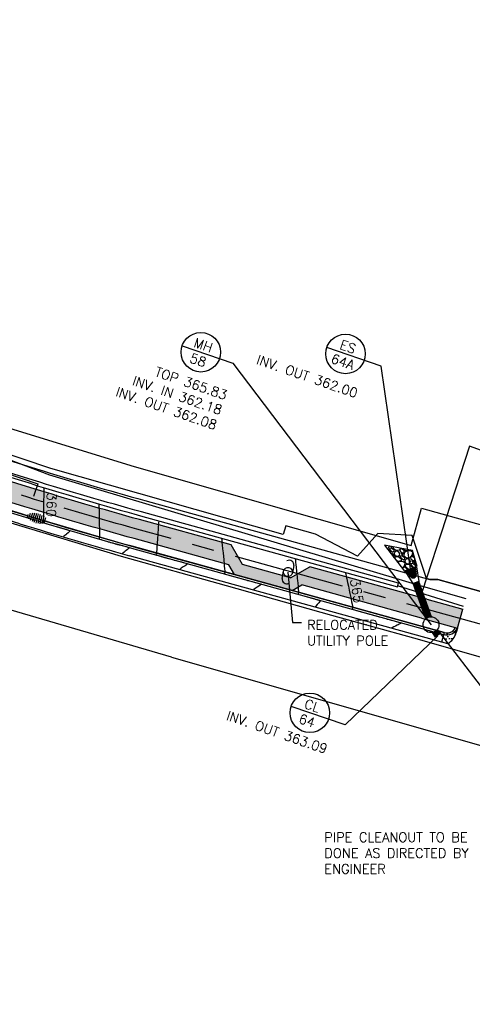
# Model space of a CAD drawing. Header units: feet. Extents: x 2087242 to 2092707, y 861919 to 865997.
# Tile 27 of 39: x 2091824 to 2091938, y 863438 to 863687. Entities that reach past the tile are written whole.
import ezdxf
from ezdxf.enums import TextEntityAlignment as Align

# ---------------------------------------------------------------- set-up
doc = ezdxf.new("R2010")
doc.units = ezdxf.units.FT
doc.header["$LTSCALE"] = 30
doc.header["$MEASUREMENT"] = 0
doc.linetypes.add('CENTER', pattern=[2, 1.25, -0.25, 0.25, -0.25])
doc.linetypes.add('HIDDEN', pattern=[0.375, 0.25, -0.125])
doc.layers.get('0').update_dxf_attribs({"color": 2})
for name, color, linetype in [('C-ANNO-TEXT-STRM', 3, 'Continuous'), ('C-EROS-SF', 2, 'SILT_FENCE'), ('C-GRADE-ESMT', 171, 'TCE'), ('C-MB-RELOCATED', 3, 'Continuous'), ('C-RELOCATED-POLE', 3, 'Continuous'), ('C-RIPRAP', 62, 'Continuous'), ('C-STRM-ESMT', 2, 'PDE'), ('C-STRM-PIPE', 1, 'HIDDEN'), ('C-STRM-STRC', 4, 'Continuous'), ('C-STRM-TEXT', 3, 'Continuous'), ('C-TOPO-MAJR-ORIG', 2, 'Continuous'), ('C-TOPO-MINR-ORIG', 1, 'Continuous'), ('C-TOPO-TXT', 2, 'Continuous'), ('GIS-PAINT', 252, 'Continuous'), ('LOD', 80, 'LOD'), ('P-APRONH', 62, 'Continuous'), ('P-BOC', 2, 'Continuous'), ('P-CL', 62, 'CENTER'), ('P-EOP', 2, 'Continuous'), ('P-FOC', 62, 'Continuous'), ('P-PSE', 7, 'PSE'), ('P-SW', 3, 'Continuous'), ('P-SW-H', 254, 'Continuous'), ('P-WALL', 2, 'Continuous'), ('ZLEGEND', 2, 'Continuous')]:
    doc.layers.add(name, color=color, linetype=linetype)
doc.styles.add('L100', font='simplex', dxfattribs={"height": 2})
doc.styles.add('L80', font='simplex.shx', dxfattribs={"height": 2.4})
doc.styles.add('LINE', font='simplex.shx', dxfattribs={"height": 0.9})
doc.styles.get("Standard").update_dxf_attribs({"font": 'simplex.shx'})
doc.linetypes.add('LOD', pattern='A,1,-0.4,["LOD",Standard,S=0.12,R=0,X=-0.375,Y=-0.06],0', length=1.4)
doc.linetypes.add('PDE', pattern='A,0.5,-0.2,["PDE",LINE,S=0.1,R=0,X=-0.1,Y=-0.05],-0.25', length=0.95)
doc.linetypes.add('PSE', pattern='A,0.5,-0.2,["PSE",LINE,S=0.1,R=0,X=-0.1,Y=-0.05],-0.25', length=0.95)
doc.linetypes.add('SILT_FENCE', pattern='A,0.5,-0.2,["SF",LINE,S=0.1,R=0,X=-0.1,Y=-0.05],-0.2', length=0.9)
doc.linetypes.add('TCE', pattern='A,0.5,-0.2,["TCE",LINE,S=0.1,R=0,X=-0.1,Y=-0.05],-0.25', length=0.95)

# ---------------------------------------------------------------- blocks, each defined once
blk = doc.blocks.new('FES')
at = {"linetype": 'Continuous'}
for p, q in [((0, 1.12), (5.5, 2.24)), ((0, -1.12), (0, 1.12)), ((2.9, 1.1), (5.5, 1.67)), ((5.5, -2.24), (5.5, 2.24)), ((5.5, -2.24), (0, -1.12)), ((5.5, -1.67), (2.9, -1.1))]:
    blk.add_line(p, q, dxfattribs=at)
at = {"linetype": 'Continuous', "const_width": 1.12}
blk.add_lwpolyline([(2.53, 0, 1), (3.65, 0, 1)], format="xyb", close=True, dxfattribs=at)
at = {"linetype": 'Continuous'}
blk.add_arc((3.09, 0), 1.12, 99.4623, 260.5377, dxfattribs=at)
blk.add_solid([(2.9, 1.1), (5.5, 1.67), (2.9, -1.1), (5.5, -1.67)], dxfattribs=at)

msp = doc.modelspace()

# ---------------------------------------------------------------- hatches: boundary and pattern name
at = {"layer": 'C-RIPRAP'}
h = msp.add_hatch(dxfattribs=at)
h.set_pattern_fill('GRAVL1', color=256, scale=3.333333, angle=504.1484, pattern_type=2)
h.set_pattern_definition([(12.1612, (2091917.10702, 863553.3997), (39.1849474, 8.697756), [0.44845, -44.39696]), (329.118, (2091917.5454, 863553.49416), (-34.3737417, 20.7257588), [0.76956, -76.18642]), (276.6588, (2091918.20586, 863553.09917), (-5.542615, 49.242614), [0.54263, -53.7201]), (51.422, (2091919.74763, 863553.01322), (-41.747648, -52.0834857), [0.7008, -69.37853]), (76.982, (2091920.18463, 863553.56107), (-9.9185453, -42.1829394), [0.68718, -68.03124]), (141.422, (2091920.33943, 863554.2306), (52.0834857, -41.747648), [0.7008, -69.37853]), (181.8426, (2091919.79157, 863554.6676), (54.6461868, 1.6380298), [0.92676, -91.7495]), (216.4037, (2091918.86529, 863554.6378), (-61.862998, -45.7732622), [0.87496, -86.62107]), (265.578, (2091918.16107, 863554.11853), (-3.765475, -50.7416014), [0.70317, -69.61358]), (319.3848, (2091918.10686, 863553.41746), (-27.7673995, 24.176996), [0.80277, -39.33588]), (6.5458, (2091918.71624, 863552.89487), (53.8966951, 6.2921163), [1.03816, -102.77792]), (282.9625, (2091917.0924, 863554.973), (7.198772, -29.876784), [0.35434, -35.07948]), (315.6176, (2091917.17187, 863554.6277), (-31.218644, 30.7834103), [0.67412, -66.73837]), (9.148, (2091917.6537, 863554.1562), (1.9523, 2.7018), [0.4714, -4.24264]), (347.347, (2091917.6085, 863553.6953), (-17.413531, 4.357886), [0.25386, -25.13205]), (75.95, (2091917.8562, 863553.6397), (-3.155093, -10.05766), [0.359, -17.59154]), (175.112, (2091917.94336, 863553.988), (-12.009952, 0.453293), [0.5831, -18.8534]), (305.713, (2091917.3624, 863554.0377), (-3.45129, 6.60637), [0.42164, -10.1193]), (160.538, (2091919.42324, 863552.50738), (-32.8747575, 11.417593), [0.59067, -58.47615]), (214.4946, (2091918.86632, 863552.70418), (32.282374, 21.910515), [0.49554, -49.05803]), (77.347, (2091916.97193, 863553.4973), (-4.357886, -17.413531), [0.50772, -24.8782]), (127.759, (2091917.08314, 863553.99269), (21.161025, -27.628285), [0.59067, -58.47615]), (123.5924, (2091920.63366, 863554.1825), (9.604369, -15.165037), [0.5696, -27.9104]), (78.9235, (2091920.31851, 863554.65696), (-7.9663134, -39.481135), [0.47726, -47.24881]), (210.95, (2091918.8972, 863556.2186), (-15.165048, -9.604352), [0.50772, -24.8782]), (161.5024, (2091918.46177, 863555.9575), (42.9324196, -14.57268), [0.55877, -55.31808]), (213.5924, (2091920.22108, 863555.262), (15.165037, 9.604369), [0.2848, -28.1952]), (245.458, (2091919.0593, 863556.1015), (-5.107393, -12.759445), [0.16997, -16.82676]), (310.112, (2091918.9887, 863555.9469), (-6.15308, 8.558665), [0.6872, -13.0565]), (330.1574, (2091919.43146, 863555.42132), (-28.9701768, 16.8211476), [0.63683, -63.04641]), (87.838, (2091918.1191, 863554.2311), (-1.20279, -7.35587), [0.48074, -11.53776]), (137.3056, (2091918.1372, 863554.71154), (-42.0258008, 38.5925866), [0.83931, -83.09188]), (205.0938, (2091917.52032, 863555.28066), (24.473209, 11.103347), [0.34319, -33.97558]), (234.15, (2091917.2095, 863555.135), (0.7495, -4.6541), [0.2, -3.1333]), (264.4048, (2091919.42692, 863555.30122), (2.858919, 26.72169), [0.46308, -45.84507]), (192.1612, (2091919.38177, 863554.84034), (-39.1849474, -8.697756), [0.8969, -43.9485]), (144.15, (2091918.505, 863554.6514), (-4.6541, -0.7495), [0.8667, -2.4667]), (109.4532, (2091917.80253, 863555.159), (13.3517986, -38.4354666), [0.52705, -52.17758]), (38.203, (2091917.627, 863555.65595), (10.510962, 8.854861), [0.48534, -23.7817]), (351.7944, (2091918.0084, 863555.95611), (70.8569207, -10.0756618), [0.79022, -78.23158]), (319.5745, (2091918.79052, 863555.84333), (33.1709691, -28.0815908), [0.836, -82.76358])])
h.paths.add_polyline_path([(2091921, 863547.59), (2091924.13, 863548.75), (2091922.99, 863552.83), (2091915.91, 863554.18)])
at = {"layer": 'P-APRONH', "linetype": 'ByBlock'}
h = msp.add_hatch(dxfattribs=at)
h.set_pattern_fill('AR-CONC', color=256, scale=0.5)
h.set_pattern_definition([(50, (2091945.0246, 863527.387), (3.5863, -0.31376), [0.375, -4.125]), (355, (2091945.0246, 863527.387), (-0.69376, 3.761), [0.3, -3.3]), (100.451, (2091945.3235, 863527.361), (2.89255, 3.4472), [0.3187, -3.5057]), (46.184, (2091945.0246, 863528.387), (5.3362, -0.8276), [0.5625, -6.1875]), (96.636, (2091945.4693, 863528.318), (4.6733, 4.8706), [0.478, -5.2586]), (351.184, (2091945.0246, 863528.387), (4.6733, 4.8706), [0.45, -4.95]), (21, (2091945.5246, 863528.137), (2.98454, -2.0131), [0.375, -4.125]), (326, (2091945.5246, 863528.137), (1.2166, 3.62575), [0.3, -3.3]), (71.451, (2091945.7734, 863527.9693), (4.2011, 1.61265), [0.3187, -3.5057]), (37.5, (2091945.0246, 863527.387), (0.0608, 1.66447), [0, -3.26, 0, -3.35, 0, -3.3125]), (7.5, (2091945.0246, 863527.387), (1.31535, 1.97206), [0, -1.91, 0, -3.185, 0, -1.2625]), (327.5, (2091943.9096, 863527.387), (2.66911, -0.11277), [0, -1.25, 0, -3.9, 0, -5.175]), (317.5, (2091943.4096, 863527.387), (2.91593, 0.50052), [0, -1.625, 0, -2.59, 0, -3.675])])
h.paths.add_polyline_path([(2091934.05, 863532.11), (2091934.35, 863533.18), (2091933.86, 863533.31, -0.350796), (2091931, 863532.07), (2091930.98, 863532.08), (2091930.3, 863529.67), (2091931.9, 863529.23, 0.185779)])
h.paths.add_polyline_path([(2091959.75, 863523.87), (2091959.71, 863523.88, -0.356394), (2091957.92, 863526.49), (2091957.44, 863526.63), (2091957.15, 863525.6, 0.191901), (2091957.54, 863521.91), (2091959.07, 863521.46)])
at = {"layer": 'P-SW-H', "linetype": 'ByBlock'}
h = msp.add_hatch(color=256, dxfattribs=at)
h.dxf.hatch_style = 1
edge = h.paths.add_edge_path()
edge.add_arc((2092118.63, 864517.72), 993, 252.88687, 254.53961, ccw=False)
edge.add_line((2091826.43, 863568.68), (2091813.28, 863572.73))
edge.add_arc((2092104.74, 864519.38), 990.5, 250.40858, 252.88687, ccw=False)
edge.add_arc((2091805.31, 863678.08), 97.5, 235.4695, 250.4086, ccw=False)
edge.add_line((2091750.04, 863597.75), (2091730.89, 863610.93))
edge.add_line((2091730.89, 863610.93), (2091727.74, 863607.03))
edge.add_line((2091727.74, 863607.03), (2091747.21, 863593.64))
edge.add_arc((2091805.31, 863678.08), 102.5, 235.4695, 250.4086)
edge.add_arc((2092104.74, 864519.38), 995.5, 250.40858, 252.88687)
edge.add_line((2091811.81, 863567.95), (2091824.96, 863563.9))
edge.add_arc((2092118.63, 864517.72), 998, 252.88687, 254.53961)
edge.add_line((2091852.59, 863555.83), (2091876.56, 863549.2))
edge.add_line((2091876.56, 863549.2), (2091877.95, 863546.74))
edge.add_line((2091877.95, 863546.74), (2091892.52, 863542.71))
edge.add_line((2091892.52, 863542.71), (2091894.98, 863544.11))
edge.add_line((2091894.98, 863544.11), (2091925.29, 863535.72))
edge.add_line((2091925.29, 863535.72), (2091934.36, 863533.17))
edge.add_line((2091934.36, 863533.17), (2091935.71, 863537.99))
edge.add_line((2091935.71, 863537.99), (2091926.62, 863540.54))
edge.add_line((2091926.62, 863540.54), (2091897.04, 863548.73))
edge.add_line((2091897.04, 863548.73), (2091892.12, 863545.94))
edge.add_line((2091892.12, 863545.94), (2091879.95, 863549.3))
edge.add_line((2091879.95, 863549.3), (2091877.16, 863554.22))
edge.add_line((2091877.16, 863554.22), (2091853.93, 863560.65))
edge = h.paths.add_edge_path()
edge.add_line((2092024.31, 863512.22), (2091958.8, 863531.44))
edge.add_line((2091958.8, 863531.44), (2091957.44, 863526.63))
edge.add_line((2091957.44, 863526.63), (2092022.9, 863507.42))
edge.add_line((2092022.9, 863507.42), (2092052.74, 863498.66))
edge.add_line((2092052.74, 863498.66), (2092141.83, 863472.52))
edge.add_line((2092141.83, 863472.52), (2092164.86, 863465.76))
edge.add_line((2092164.86, 863465.76), (2092274.51, 863433.58))
edge.add_line((2092274.51, 863433.58), (2092289.87, 863429.08))
edge.add_line((2092289.87, 863429.08), (2092336.78, 863415.31))
edge.add_arc((2092055.9, 862458.17), 997.5, 70.77045, 73.64531, ccw=False)
edge.add_line((2092384.43, 863400.02), (2092491.54, 863362.66))
edge.add_line((2092491.54, 863362.66), (2092498.28, 863359.85))
edge.add_line((2092498.28, 863359.85), (2092519.48, 863351.04))
edge.add_line((2092519.48, 863351.04), (2092532.28, 863345.71))
edge.add_line((2092532.28, 863345.71), (2092580.36, 863325.17))
edge.add_line((2092580.36, 863325.17), (2092607.09, 863313.76))
edge.add_line((2092607.09, 863313.76), (2092622.08, 863307.36))
edge.add_line((2092622.08, 863307.36), (2092624.66, 863304.93))
edge.add_arc((2092625.79, 863319.89), 15, 265.7024, 317.1252)
edge.add_line((2092636.78, 863309.68), (2092624.04, 863311.95))
edge.add_line((2092624.04, 863311.95), (2092609.05, 863318.36))
edge.add_line((2092609.05, 863318.36), (2092582.77, 863329.58))
edge.add_line((2092582.77, 863329.58), (2092534.23, 863350.32))
edge.add_line((2092534.23, 863350.32), (2092521.4, 863355.65))
edge.add_line((2092521.4, 863355.65), (2092499.9, 863364.59))
edge.add_line((2092499.9, 863364.59), (2092493.32, 863367.33))
edge.add_line((2092493.32, 863367.33), (2092386.08, 863404.74))
edge.add_arc((2092055.9, 862458.17), 1002.5, 70.77045, 73.64531)
edge.add_line((2092338.19, 863420.11), (2092291.27, 863433.87))
edge.add_line((2092291.27, 863433.87), (2092275.92, 863438.38))
edge.add_line((2092275.92, 863438.38), (2092166.27, 863470.56))
edge.add_line((2092166.27, 863470.56), (2092143.24, 863477.31))
edge.add_line((2092143.24, 863477.31), (2092054.15, 863503.46))
edge.add_line((2092054.15, 863503.46), (2092024.31, 863512.22))

# ---------------------------------------------------------------- linework, layer by layer
at = {"layer": 'C-ANNO-TEXT-STRM'}
for p, q in [((2091864.71, 863604.57), (2091877.51, 863600.18)), ((2091915.02, 863599.47), (2091901.31, 863604.13)), ((2091877.51, 863600.18), (2091927.68, 863534.06)), ((2091922.48, 863548.17), (2091915.02, 863599.47)), ((2091929.39, 863531.28), (2091905.99, 863508.73)), ((2091905.99, 863508.73), (2091892.28, 863513.39))]:
    msp.add_line(p, q, dxfattribs=at)
for centre in [(2091869.44, 863602.95), (2091906.04, 863602.52), (2091897.02, 863511.78)]:
    msp.add_circle(centre, 5, dxfattribs=at)
at = {"layer": 'C-EROS-SF', "ltscale": 0.75, "flags": 128}
msp.add_lwpolyline([(2091725.14, 863627.21), (2091729.67, 863625.01), (2091733.46, 863616.68), (2091746.97, 863607.77), (2091772.08, 863594.97), (2091782.27, 863590.46), (2091831.19, 863571.95), (2091919.54, 863545.55), (2091924.61, 863544.05), (2091936.44, 863540.67)], dxfattribs=at)
at = {"layer": 'C-EROS-SF', "flags": 128}
msp.add_lwpolyline([(2091820.68, 863563.13), (2091836.57, 863558.32), (2091853.65, 863553.46), (2091880.09, 863546.15), (2091930.98, 863532.08, 0.353276), (2091933.86, 863533.31)], format="xyb", dxfattribs=at)
at = {"layer": 'C-GRADE-ESMT', "ltscale": 0.75, "flags": 128}
msp.add_lwpolyline([(2091711.48, 863640.91), (2091727.56, 863633.44), (2091736.32, 863627.69), (2091752.17, 863614.89), (2091780.32, 863601.24), (2091781.56, 863595.9), (2091852.58, 863574.06), (2091922.63, 863554.1), (2091925.25, 863563.51), (2091967.57, 863551.72), (2091965.02, 863542.85)], dxfattribs=at)
at = {"layer": 'C-MB-RELOCATED'}
msp.add_lwpolyline([(2091891.48, 863547.38), (2091892.65, 863534.6), (2091894.92, 863534.6)], dxfattribs=at)
at = {"layer": 'C-RELOCATED-POLE'}
for p, q in [((2091892.94, 863549.01), (2091892.61, 863547.18)), ((2091890.03, 863545.76), (2091890.36, 863547.59))]:
    msp.add_line(p, q, dxfattribs=at)
for centre, major_axis, start_param, end_param in [((2091891.48, 863547.38), (0.94, 0.652), 1.570796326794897, 7.853981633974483), ((2091891.82, 863549.21), (0.94, 0.652), 5.497787, 7.790427), ((2091891.15, 863545.55), (-0.652, 0.94), 0.785398, 3.05157)]:
    msp.add_ellipse(centre, major_axis=major_axis, ratio=1, start_param=start_param, end_param=end_param, dxfattribs=at)
at = {"layer": 'C-RIPRAP', "flags": 128}
msp.add_lwpolyline([(2091921, 863547.59), (2091924.13, 863548.75), (2091922.99, 863552.83), (2091915.91, 863554.18)], close=True, dxfattribs=at)
at = {"layer": 'C-STRM-ESMT', "ltscale": 0.75, "flags": 128}
msp.add_lwpolyline([(2091711.56, 863608.6), (2091731.68, 863602.44), (2091828.25, 863569.7), (2091827.14, 863566.44)], dxfattribs=at)
at = {"layer": 'C-STRM-PIPE', "color": 1, "linetype": 'Continuous'}
for p, q in [((2091926.35, 863535.55), (2091923.15, 863544.48)), ((2091927.76, 863536.06), (2091924.56, 863544.98)), ((2091928.77, 863530.89), (2091928.01, 863532.09)), ((2091930.03, 863531.69), (2091929.29, 863532.88))]:
    msp.add_line(p, q, dxfattribs=at)
at = {"layer": 'C-STRM-PIPE', "const_width": 1.5, "flags": 128}
for points in [[(2091927, 863535.94), (2091923.86, 863544.72)], [(2091929.39, 863531.28), (2091928.68, 863532.44)]]:
    msp.add_lwpolyline(points, dxfattribs=at)
at = {"layer": 'C-STRM-STRC'}
msp.add_circle((2091927.68, 863534.06), 2, dxfattribs=at)
at = {"layer": 'C-STRM-TEXT', "flags": 128}
for points in [[(2091940.41, 863578.15), (2091937.39, 863579.17), (2091925.45, 863542.5)], [(2091942.06, 863516.96), (2091941.27, 863517.23), (2091929.87, 863532.13)]]:
    msp.add_lwpolyline(points, dxfattribs=at)
at = {"layer": 'C-TOPO-MAJR-ORIG', "color": 2, "linetype": 'Continuous', "lineweight": -3}
for points, elevation in [([(2091829.78, 863568.71), (2091829.76, 863568.16), (2091829.76, 863568.06), (2091829.75, 863567.82), (2091829.74, 863567.41), (2091829.72, 863566.81), (2091829.71, 863566.25), (2091829.7, 863565.87), (2091829.69, 863565.45), (2091829.68, 863564.62), (2091829.66, 863563.58), (2091829.64, 863562.46), (2091829.62, 863561.45), (2091829.6, 863560.71), (2091829.59, 863560.4), (2091829.55, 863560.25), (2091829.48, 863560.05), (2091829.45, 863559.94), (2091829.5, 863559.92), (2091829.56, 863559.89), (2091829.65, 863559.86), (2091829.71, 863559.84), (2091829.89, 863559.79), (2091830.32, 863559.65), (2091830.8, 863559.51), (2091831.13, 863559.41), (2091831.49, 863559.3), (2091832.27, 863559.08), (2091833.29, 863558.79), (2091834.38, 863558.47), (2091835.37, 863558.18), (2091835.98, 863557.98), (2091836.27, 863557.88), (2091836.37, 863557.83), (2091836.38, 863557.82), (2091836.38, 863557.8), (2091836.33, 863557.72), (2091836.18, 863557.56), (2091835.88, 863557.3), (2091835.5, 863556.99), (2091835.27, 863556.81), (2091835.08, 863556.64), (2091834.83, 863556.42), (2091834.68, 863556.28)], 360), ([(2091906.03, 863547.28), (2091906.15, 863546.68), (2091906.18, 863546.54), (2091906.25, 863546.23), (2091906.36, 863545.66), (2091906.55, 863544.78), (2091906.76, 863543.79), (2091906.96, 863542.81), (2091907.15, 863541.93), (2091907.29, 863541.27), (2091907.36, 863540.91), (2091907.45, 863540.5), (2091907.58, 863539.89), (2091907.72, 863539.24), (2091907.83, 863538.71), (2091907.87, 863538.47), (2091907.84, 863538.32), (2091907.79, 863538.14), (2091907.76, 863538.04), (2091907.74, 863537.99), (2091907.97, 863537.92), (2091908.58, 863537.75), (2091909.42, 863537.51), (2091910.38, 863537.25), (2091911.3, 863536.99), (2091912.07, 863536.77), (2091912.54, 863536.64), (2091913.03, 863536.5), (2091913.74, 863536.31), (2091914.54, 863536.08), (2091915.31, 863535.86), (2091915.93, 863535.69), (2091916.27, 863535.6), (2091916.62, 863535.5), (2091917.12, 863535.36), (2091917.62, 863535.22), (2091917.97, 863535.12), (2091918.32, 863535.03), (2091918.87, 863534.89), (2091919.48, 863534.73), (2091919.89, 863534.61), (2091920.09, 863534.55), (2091920.16, 863534.52), (2091920.17, 863534.5), (2091920.16, 863534.49), (2091920.1, 863534.44), (2091919.92, 863534.34), (2091919.61, 863534.19), (2091919.32, 863534.06), (2091919.09, 863533.95), (2091918.7, 863533.74), (2091918.24, 863533.5), (2091917.84, 863533.29), (2091917.62, 863533.18)], 365)]:
    msp.add_lwpolyline(points, dxfattribs=dict(at, elevation=elevation))
at = {"layer": 'C-TOPO-MINR-ORIG', "color": 1, "linetype": 'Continuous', "lineweight": -3}
for points, elevation in [([(2091843.68, 863564.58), (2091843.69, 863564.02), (2091843.69, 863563.88), (2091843.7, 863563.56), (2091843.71, 863562.98), (2091843.72, 863562.08), (2091843.74, 863561.12), (2091843.76, 863560.22), (2091843.77, 863559.5), (2091843.78, 863559.09), (2091843.79, 863558.6), (2091843.8, 863557.88), (2091843.81, 863557.12), (2091843.82, 863556.5), (2091843.82, 863556.23), (2091843.76, 863556.02), (2091843.71, 863555.85), (2091843.7, 863555.8), (2091843.68, 863555.74), (2091843.85, 863555.69), (2091844.24, 863555.58), (2091844.68, 863555.45), (2091844.98, 863555.36), (2091845.25, 863555.29), (2091845.64, 863555.17), (2091846.04, 863555.06), (2091846.31, 863554.98), (2091846.62, 863554.89), (2091847.16, 863554.73), (2091847.81, 863554.55), (2091848.4, 863554.38), (2091848.81, 863554.26), (2091849.24, 863554.15), (2091849.89, 863553.99), (2091850.57, 863553.81), (2091851.03, 863553.68), (2091851.26, 863553.6), (2091851.34, 863553.55), (2091851.35, 863553.54), (2091851.35, 863553.52), (2091851.31, 863553.45), (2091851.17, 863553.32), (2091850.89, 863553.09), (2091850.53, 863552.82), (2091850.31, 863552.64), (2091850.07, 863552.44), (2091849.76, 863552.17), (2091849.56, 863552)], 361), ([(2091858.8, 863560.34), (2091858.76, 863559.79), (2091858.75, 863559.67), (2091858.73, 863559.39), (2091858.7, 863558.88), (2091858.64, 863558.11), (2091858.59, 863557.32), (2091858.54, 863556.63), (2091858.51, 863556.15), (2091858.47, 863555.63), (2091858.42, 863554.83), (2091858.35, 863553.93), (2091858.3, 863553.08), (2091858.25, 863552.45), (2091858.23, 863552.2), (2091858.21, 863552.12), (2091858.15, 863551.93), (2091858.1, 863551.72), (2091858.22, 863551.68), (2091858.34, 863551.65), (2091858.39, 863551.63), (2091858.44, 863551.62), (2091858.66, 863551.56), (2091859.06, 863551.44), (2091859.3, 863551.37), (2091859.44, 863551.33), (2091859.58, 863551.29), (2091859.79, 863551.24), (2091860.28, 863551.1), (2091860.94, 863550.91), (2091861.64, 863550.71), (2091862.26, 863550.54), (2091862.68, 863550.42), (2091863.12, 863550.31), (2091863.8, 863550.13), (2091864.57, 863549.94), (2091865.31, 863549.74), (2091865.77, 863549.6), (2091865.99, 863549.52), (2091866.06, 863549.48), (2091866.08, 863549.47), (2091866.07, 863549.44), (2091866.01, 863549.37), (2091865.82, 863549.22), (2091865.47, 863548.97), (2091865.01, 863548.68), (2091864.75, 863548.51), (2091864.52, 863548.35), (2091864.22, 863548.13), (2091864.03, 863548)], 362), ([(2091874.69, 863555.95), (2091874.75, 863555.36), (2091874.76, 863555.21), (2091874.8, 863554.87), (2091874.86, 863554.24), (2091874.96, 863553.28), (2091875.06, 863552.26), (2091875.15, 863551.3), (2091875.23, 863550.54), (2091875.27, 863550.12), (2091875.32, 863549.65), (2091875.39, 863548.96), (2091875.46, 863548.23), (2091875.52, 863547.65), (2091875.54, 863547.41), (2091875.52, 863547.35), (2091875.51, 863547.3), (2091875.45, 863547.12), (2091875.41, 863546.93), (2091875.57, 863546.87), (2091875.91, 863546.77), (2091876.28, 863546.68), (2091876.54, 863546.61), (2091876.78, 863546.54), (2091877.13, 863546.44), (2091877.48, 863546.35), (2091877.72, 863546.28), (2091878.01, 863546.2), (2091878.6, 863546.03), (2091879.35, 863545.82), (2091880.13, 863545.6), (2091880.81, 863545.41), (2091881.28, 863545.28), (2091881.74, 863545.16), (2091882.43, 863544.98), (2091883.22, 863544.78), (2091883.95, 863544.58), (2091884.41, 863544.44), (2091884.63, 863544.36), (2091884.7, 863544.33), (2091884.72, 863544.31), (2091884.71, 863544.29), (2091884.65, 863544.22), (2091884.47, 863544.07), (2091884.13, 863543.84), (2091883.69, 863543.56), (2091883.43, 863543.39), (2091883.19, 863543.22), (2091882.87, 863542.99), (2091882.67, 863542.84)], 363), ([(2091893.33, 863550.79), (2091893.39, 863550.22), (2091893.4, 863550.09), (2091893.43, 863549.8), (2091893.48, 863549.29), (2091893.56, 863548.49), (2091893.64, 863547.63), (2091893.73, 863546.81), (2091893.79, 863546.13), (2091893.84, 863545.71), (2091893.88, 863545.24), (2091893.95, 863544.54), (2091894.03, 863543.76), (2091894.1, 863543.02), (2091894.16, 863542.47), (2091894.18, 863542.26), (2091894.16, 863542.18), (2091894.14, 863542.11), (2091894.08, 863541.95), (2091894.05, 863541.77), (2091894.25, 863541.7), (2091894.68, 863541.58), (2091895.16, 863541.45), (2091895.5, 863541.37), (2091895.82, 863541.27), (2091896.31, 863541.14), (2091896.76, 863541.01), (2091896.99, 863540.94), (2091897.16, 863540.9), (2091897.39, 863540.83), (2091897.54, 863540.79), (2091897.7, 863540.75), (2091897.86, 863540.7), (2091898.01, 863540.66), (2091898.16, 863540.61), (2091898.35, 863540.55), (2091898.55, 863540.49), (2091898.71, 863540.45), (2091898.95, 863540.38), (2091899.12, 863540.33), (2091899.33, 863540.28), (2091899.62, 863540.21), (2091899.77, 863540.15), (2091899.71, 863540.06), (2091899.58, 863539.92), (2091899.48, 863539.82), (2091899.29, 863539.61), (2091898.91, 863539.19), (2091898.52, 863538.76), (2091898.31, 863538.52)], 364)]:
    msp.add_lwpolyline(points, dxfattribs=dict(at, elevation=elevation))
at = {"layer": 'C-TOPO-MINR-ORIG', "elevation": 366, "flags": 128}
msp.add_lwpolyline([(2091935.91, 863538.69), (2091919.21, 863543.87)], dxfattribs=at)
at = {"layer": 'GIS-PAINT'}
for q in [(2091677.64, 863579.63), (2092155.15, 863441.95)]:
    msp.add_line((2091862.07, 863525.88), q, dxfattribs=at)
at = {"layer": 'LOD', "linetype": 'LOD', "flags": 128}
msp.add_lwpolyline([(2091611.8, 863625.79), (2091716.73, 863594.49), (2091725.09, 863591.78), (2091727.93, 863590.11), (2091732.62, 863588.47), (2091736.74, 863587.56), (2091765.97, 863577.59), (2091793.05, 863568.32), (2091809.47, 863563.22), (2091812.6, 863561.66), (2091817.35, 863560.15), (2091821.41, 863559.8), (2091849.32, 863551.43), (2091875.86, 863543.98), (2091902.53, 863536.46), (2091923.23, 863530.75), (2091952.48, 863522.44), (2091985.73, 863512.67), (2092005.79, 863507.03), (2092008.88, 863505.03), (2092013.58, 863503.65), (2092019.19, 863503.14), (2092053.71, 863492.79), (2092106.73, 863477.21), (2092127.89, 863471.18), (2092132.89, 863469.06), (2092137.9, 863467.65), (2092143.21, 863466.89), (2092171.62, 863458.23), (2092199.02, 863450.2), (2092224.04, 863442.82), (2092244.96, 863436.51), (2092272.42, 863428.12), (2092291.87, 863422.15), (2092321.12, 863412.37), (2092351.21, 863402.59), (2092381.84, 863392.17), (2092405.67, 863383.78), (2092433.12, 863374.62), (2092467.01, 863363.26), (2092485.28, 863357.03), (2092502.21, 863351.3), (2092514.96, 863346.77), (2092530.56, 863340.61), (2092550.35, 863331.88), (2092563.03, 863326.48), (2092575.17, 863321.82), (2092586.43, 863316.98), (2092603.65, 863309.54), (2092618.4, 863303.43), (2092622.82, 863301.82), (2092627.6, 863301.82), (2092632.03, 863302.59), (2092635.4, 863304.34), (2092638.91, 863307.36), (2092641.3, 863310.24), (2092643.83, 863315.08), (2092645.87, 863320.07), (2092642, 863321.54), (2092639.83, 863316.77), (2092638.35, 863313.19), (2092636.52, 863311.01), (2092630.06, 863311.64), (2092624.44, 863312.84), (2092610.25, 863319.08), (2092611.93, 863330.39), (2092588.89, 863340.22), (2092582.92, 863335.65), (2092546.63, 863351.32), (2092536.7, 863357.34), (2092532.53, 863361.15), (2092531.85, 863375.11), (2092502.38, 863384.85), (2092498.56, 863382.99), (2092495.71, 863379.04), (2092487.65, 863382.39), (2092487.14, 863394.08), (2092454.26, 863405.27), (2092450.01, 863399.03), (2092442.83, 863392.41), (2092429.96, 863398.41), (2092395.53, 863409.39), (2092300.55, 863440.25), (2092297.45, 863442.91), (2092297.93, 863446.65), (2092277.5, 863452.79), (2092275.06, 863444.45), (2092241.51, 863452.33), (2092184.33, 863469.84), (2092168.49, 863475.1), (2092169, 863482.93), (2092148.11, 863488.78), (2092145.08, 863483.26), (2092138.58, 863485.31), (2092093.2, 863497.87), (2092061.36, 863506.42), (2092058.1, 863508.7), (2092057.01, 863516.27), (2092028.26, 863524.46), (2092024.44, 863521.34), (2092020.01, 863521.53), (2091987.46, 863531.55), (2091974.97, 863532.06), (2091962.89, 863535.45), (2091956.58, 863537.3), (2091954.78, 863538.4), (2091929.42, 863545.49), (2091927.35, 863545.53), (2091926.52, 863545.76), (2091922.92, 863556.58), (2091914.25, 863557.11), (2091909.04, 863551.39), (2091898.42, 863556.98), (2091890.93, 863559.07), (2091890.27, 863556.87), (2091831.49, 863573.59), (2091801.63, 863583.62), (2091782.64, 863590.64), (2091772.26, 863595.29), (2091758.36, 863602.03), (2091747.31, 863607.81), (2091733.63, 863616.8), (2091729.82, 863625.34), (2091726.07, 863627.51), (2091719.82, 863630.46), (2091716.21, 863629.54), (2091711.47, 863629.22), (2091703.06, 863634.67), (2091700.17, 863635.33), (2091699.08, 863629.1), (2091699.19, 863622.8), (2091700.42, 863617.17), (2091702.23, 863611.75), (2091705.56, 863606.26), (2091708.7, 863601.97), (2091622.77, 863627.8), (2091515.23, 863662.96), (2091510.77, 863650.68), (2091542.42, 863640.84), (2091588.11, 863628.16, 0.068017)], format="xyb", close=True, dxfattribs=at)
at = {"layer": 'P-APRONH', "linetype": 'ByBlock'}
msp.add_line((2091934.35, 863533.18), (2091934.05, 863532.1), dxfattribs=at)
at = {"layer": 'P-APRONH', "linetype": 'ByBlock', "flags": 128}
msp.add_lwpolyline([(2091931.9, 863529.23, 0.185676), (2091934.05, 863532.1)], format="xyb", dxfattribs=at)
at = {"layer": 'P-BOC', "flags": 128}
msp.add_lwpolyline([(2091930.98, 863532.08), (2091852.06, 863553.9, -0.007212), (2091824.37, 863561.99), (2091811.22, 863566.04)], format="xyb", dxfattribs=at)
at = {"layer": 'P-BOC'}
msp.add_arc((2091931.65, 863534.48), 2.5, 254.3647, 332.8029, dxfattribs=at)
at = {"layer": 'P-CL', "ltscale": 0.75, "flags": 128}
msp.add_lwpolyline([(2092631.54, 863306.03), (2092533.26, 863348.01), (2092492.43, 863364.99), (2092385.25, 863402.38, 0.012545), (2092337.48, 863417.71), (2091946.02, 863532.59), (2091853.26, 863558.24, -0.007212), (2091825.7, 863566.29), (2091812.54, 863570.34, -0.010814), (2091771.78, 863583.87, -0.065276), (2091748.63, 863595.69), (2091729.31, 863608.98), (2091722.87, 863615.09), (2091721.84, 863617.23), (2091704.43, 863608.39), (2091627.28, 863630.21), (2091625.19, 863636.61, -0.172673), (2091583.55, 863637.7), (2091522.63, 863661.03, 0.031059), (2091493.02, 863670.31), (2091457.37, 863679.1, -0.037127), (2091422.13, 863690.61), (2091367.96, 863712.88, -0.153261), (2091356.68, 863722.27, 0.153456), (2091354.37, 863724.19), (2091288.98, 863751.01, 0.017183), (2091282.54, 863753.4), (2091238.07, 863768.16, -0.017377), (2091231.55, 863770.58), (2090754.74, 863966.6), (2090604.6, 864028.19), (2090300.15, 864153.66, 0.00131), (2090297.72, 864154.65), (2090018.84, 864267.88), (2089563.85, 864455.94, -0.006919), (2089551.14, 864461.4), (2089476.4, 864494.74), (2089433.12, 864514.71, -0.02638), (2089201.72, 864639.44), (2089154.06, 864668.47, -0.007599), (2089141.2, 864676.57), (2089039.73, 864742.69), (2088810.16, 864898.75, -0.011223), (2088791.89, 864911.78), (2088660.93, 865009.67), (2088503.33, 865131.36), (2088410.65, 865203.56), (2088044.19, 865491), (2088044.19, 865491), (2087920.3, 865588.17), (2087916.92, 865590.79, 0.028189), (2087638.59, 865782.55), (2087572.4, 865824.58, 0.01292), (2087435.88, 865898.27), (2087241.63, 865996.74)], format="xyb", dxfattribs=at)
at = {"layer": 'P-EOP'}
for p, q in [((2091823.64, 863559.6), (2091810.48, 863563.65)), ((2091931.9, 863529.23), (2091851.39, 863551.49)), ((2091930.98, 863532.08), (2091930.3, 863529.67))]:
    msp.add_line(p, q, dxfattribs=at)
msp.add_arc((2092118.63, 864517.72), 1002.5, 252.88687, 254.53961, dxfattribs=at)
at = {"layer": 'P-FOC', "flags": 128}
msp.add_lwpolyline([(2091702.61, 863634.41, 0.380782), (2091725.27, 863594.34), (2091782.81, 863574.73, 0.007444), (2091811.07, 863565.57), (2091824.23, 863561.52, 0.007212), (2091851.93, 863553.42), (2091930.84, 863531.6)], format="xyb", dxfattribs=at)
at = {"layer": 'P-FOC'}
msp.add_arc((2091931.65, 863534.48), 3, 254.3647, 334.7369, dxfattribs=at)
at = {"layer": 'P-PSE', "ltscale": 0.7, "flags": 128}
msp.add_lwpolyline([(2091707.49, 863618.36), (2091719.82, 863624.62), (2091752.88, 863601.87, 0.065276), (2091774.29, 863590.93, 0.010814), (2091814.75, 863577.51), (2091827.9, 863573.46, 0.007212), (2091855.26, 863565.47), (2091927.35, 863545.53), (2091929.42, 863545.49), (2091954.78, 863538.4), (2091954.78, 863538.4), (2091956.58, 863537.3), (2091962.89, 863535.45)], format="xyb", dxfattribs=at)
at = {"layer": 'P-SW'}
for p, q in [((2091879.95, 863549.3), (2091877.16, 863554.22)), ((2091877.95, 863546.74), (2091876.56, 863549.2)), ((2091892.12, 863545.94), (2091897.04, 863548.73)), ((2091892.52, 863542.71), (2091894.98, 863544.11)), ((2091926.62, 863540.54), (2091935.71, 863537.99)), ((2091934.36, 863533.17), (2091935.71, 863537.99)), ((2091925.29, 863535.72), (2091934.36, 863533.17))]:
    msp.add_line(p, q, dxfattribs=at)
at = {"layer": 'P-SW', "flags": 128}
for points in [[(2091877.16, 863554.22), (2091853.93, 863560.65, -0.007212), (2091826.43, 863568.68), (2091813.28, 863572.73)], [(2091876.56, 863549.2), (2091852.59, 863555.83, -0.007212), (2091824.96, 863563.9), (2091811.81, 863567.95)]]:
    msp.add_lwpolyline(points, format="xyb", dxfattribs=at)
for points in [[(2091892.12, 863545.94), (2091879.95, 863549.3)], [(2091926.62, 863540.54), (2091897.04, 863548.73)], [(2091925.29, 863535.72), (2091894.98, 863544.11)]]:
    msp.add_lwpolyline(points, dxfattribs=at)
at = {"layer": 'P-WALL'}
msp.add_line((2091826.73, 863569.64), (2091813.57, 863573.69), dxfattribs=at)
at = {"layer": 'P-WALL', "flags": 128}
msp.add_lwpolyline([(2091854.19, 863561.61), (2091919.15, 863543.65), (2091919.42, 863544.61), (2091854.46, 863562.58, -0.007212), (2091827.02, 863570.59), (2091813.87, 863574.64)], format="xyb", dxfattribs=at)
at = {"layer": 'P-WALL'}
msp.add_arc((2092118.63, 864517.72), 992, 252.88687, 254.53961, dxfattribs=at)
at = {"layer": 'ZLEGEND', "color": 1}
for p, q in [((2091825.7, 863561.89), (2091825.54, 863561.29)), ((2091826.31, 863562.18), (2091825.9, 863560.72)), ((2091826.84, 863562.26), (2091826.32, 863560.38)), ((2091827.36, 863562.25), (2091826.77, 863560.13)), ((2091827.86, 863562.18), (2091827.24, 863559.93)), ((2091828.35, 863562.06), (2091827.71, 863559.77)), ((2091828.82, 863561.9), (2091828.2, 863559.67)), ((2091829.28, 863561.7), (2091828.7, 863559.61)), ((2091829.73, 863561.43), (2091829.22, 863559.61)), ((2091830.15, 863561.07), (2091829.77, 863559.7)), ((2091830.46, 863560.34), (2091830.42, 863560.17))]:
    msp.add_line(p, q, dxfattribs=at)

# ---------------------------------------------------------------- block references
at = {"layer": 'C-STRM-PIPE', "xscale": 0.669642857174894, "yscale": 0.669642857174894, "zscale": 0.669642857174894, "rotation": 110.3651740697}
msp.add_blockref('FES', (2091923.86, 863544.72), dxfattribs=at)

# ---------------------------------------------------------------- texts
at = {"layer": 'C-ANNO-TEXT-STRM', "char_height": 2.4, "width": 38.2973, "style": 'L100'}
for s, insert, attachment_point, rotation in [('MH\\P58', (2091869.41, 863602.85), 5, 341.0458), ('ES\\P64A', (2091906, 863602.43), 5, 341), ('INV. OUT 362.00', (2091884.11, 863602.34), 1, 341), ('TOP 365.83\\PINV. IN 362.18\\PINV. OUT 362.08', (2091876.38, 863593.13, 368), 3, 341.0458), ('CL\\P64', (2091896.98, 863511.68), 5, 341), ('INV. OUT 363.09', (2091876.47, 863512.38), 1, 341)]:
    msp.add_mtext(s, dxfattribs=dict(at, insert=insert, attachment_point=attachment_point, rotation=rotation))
at = {"layer": 'C-MB-RELOCATED', "char_height": 2.4, "attachment_point": 1, "style": 'L80'}
for s, insert, width in [('RELOCATED UTILITY POLE', (2091896.32, 863535.24), 26.1357), ('PIPE CLEANOUT TO BE DONE AS DIRECTED BY ENGINEER', (2091900.69, 863481.53), 42.3912)]:
    msp.add_mtext(s, dxfattribs=dict(at, insert=insert, width=width))
at = {"layer": 'C-TOPO-TXT', "style": 'L80'}
for s, rotation, p in [('360', 268.5839, (2091830.47, 863564.42)), ('365', 279.7554, (2091907.72, 863542.41))]:
    msp.add_text(s, height=2.4, rotation=rotation, dxfattribs=at).set_placement(p, align=Align.CENTER)

doc.saveas('drawing.dxf')
